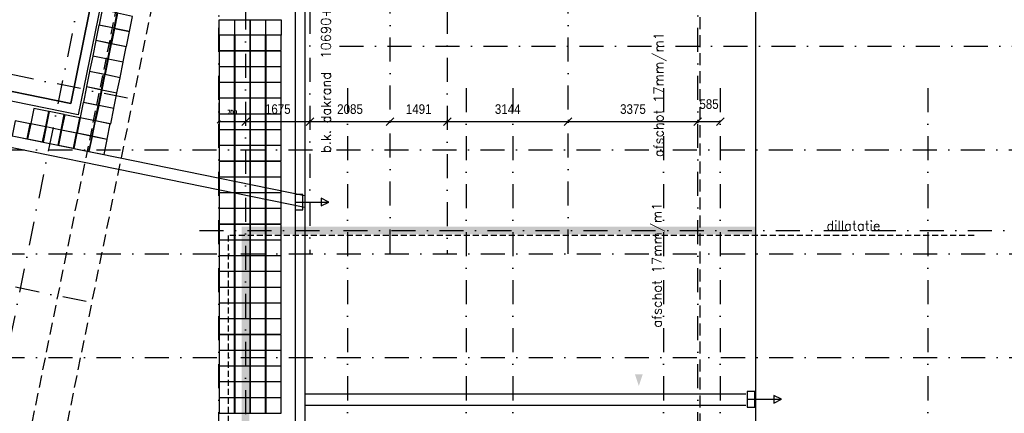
# Model space of a CAD drawing. Extents: x -161991 to 132574, y -998 to 324384.
# Tile 9 of 50: x -97498 to -71869, y 102446 to 112686. Entities that reach past the tile are written whole.
import ezdxf
from ezdxf.enums import TextEntityAlignment as Align

# ---------------------------------------------------------------- set-up
doc = ezdxf.new("R2010")
doc.units = 0
doc.header["$LTSCALE"] = 50
doc.header["$MEASUREMENT"] = 0
doc.header["$PDSIZE"] = -1
for name, pattern in [('DASHDOT', [25, 12.5, -6.25, 0, -6.25]), ('DD1', [2.66667, 1.66667, -0.5, 0, -0.5]), ('HIDDEN', [9.375, 6.25, -3.125])]:
    doc.linetypes.add(name, pattern=pattern)
doc.layers.get('0').update_dxf_attribs({"linetype": 'CONTINUOUS'})
doc.layers.get('DEFPOINTS').update_dxf_attribs({"linetype": 'CONTINUOUS'})
for name, color, linetype in [('_BRANDCOMPART', 6, 'DASHDOT'), ('A--01A1_ACEER', 1, 'CONTINUOUS'), ('A--L21--', 3, 'CONTINUOUS'), ('A--L27-A2-_DAKEN', 2, 'CONTINUOUS'), ('A--L27A1_DAKEN', 1, 'CONTINUOUS'), ('A--L27A2_DAKEN', 2, 'CONTINUOUS'), ('A--L27A4_DAKEN', 4, 'CONTINUOUS'), ('A--L27AC1_DAKEN', 1, 'HIDDEN'), ('A--M$1A-_F123-', 1, 'CONTINUOUS'), ('A--T01A-25_TEKST', 2, 'CONTINUOUS'), ('BETONTEGELS', 1, 'CONTINUOUS'), ('STRAMIEN', 1, 'DD1')]:
    doc.layers.add(name, color=color, linetype=linetype)
doc.styles.add('CITYBLEU', font='txt', dxfattribs={"width": 0.9})
doc.styles.add('HIEMSTRA', font='romans.shx')
doc.linetypes.add('ZIGZAG', pattern='A,0.0001,-0.2,[131,ltypeshp.shx,S=0.2,R=0,X=-0.2,Y=0],-0.4,[131,ltypeshp.shx,S=0.2,R=180,X=0.2,Y=0],-0.2', length=0.8001)
doc.dimstyles.get("Standard").update_dxf_attribs({"dimscale": 40, "dimtxt": 2.5, "dimasz": 2, "dimexe": 0.3, "dimexo": 0.3, "dimgap": 2, "dimtad": 1, "dimdec": 0, "dimzin": 0, "dimdsep": 46, "dimtxsty": 'HIEMSTRA', "dimblk1": 'OBLIQUE', "dimblk2": 'OBLIQUE', "dimsah": 1, "dimcen": 0.09, "dimdle": 0.3, "dimclrd": 2, "dimclre": 2, "dimclrt": 3, "dimadec": 0, "dimazin": 0, "dimtfac": 1, "dimtdec": 4, "dimtofl": 0, "dimtmove": 2, "dimatfit": 3, "dimldrblk": 'OBLIQUE', "dimfxl": 0, "dimtvp": 625, "dimtolj": 1, "dimtzin": 0, "dimarcsym": 0})

# ---------------------------------------------------------------- blocks, each defined once
blk = doc.blocks.new('_OBLIQUE')
at = {"color": 0, "linetype": 'ByBlock'}
blk.add_line((-0.5, -0.5), (0.5, 0.5), dxfattribs=at)
blk = doc.blocks.new('*D196')
at = {"color": 2, "linetype": 'ByBlock'}
for p, q in [((-39290, 27721), (-39290, 27223)), ((-38590, 27721), (-38590, 27223)), ((-39302, 27235), (-38590, 27235))]:
    blk.add_line(p, q, dxfattribs=at)
at = {"layer": 'DEFPOINTS', "color": 0, "linetype": 'ByBlock'}
for p in [(-39290, 27733), (-38590, 27733), (-38590, 27235)]:
    blk.add_point(p, dxfattribs=at)
at = {"color": 2, "linetype": 'ByBlock', "xscale": 80, "yscale": 80, "zscale": 80, "rotation": 180}
blk.add_blockref('_OBLIQUE', (-39290, 27235), dxfattribs=at)
at = {"color": 2, "linetype": 'ByBlock', "xscale": 80, "yscale": 80, "zscale": 80}
blk.add_blockref('_OBLIQUE', (-38590, 27235), dxfattribs=at)
at = {"color": 3, "linetype": 'ByBlock', "insert": (-38940, 27480), "char_height": 100, "attachment_point": 5, "style": 'HIEMSTRA'}
blk.add_mtext('\\A1;700', dxfattribs=at)
blk = doc.blocks.new('HULP0203')
at = {"layer": 'A--L21--', "color": 8, "linetype": 'HIDDEN'}
blk.add_line((32109, 50271), (34995, 64438), dxfattribs=at)
at = {"layer": 'A--L21--', "color": 8}
for p, q in [((32257, 50497), (32317, 50790)), ((37596, 39907), (32824, 39907))]:
    blk.add_line(p, q, dxfattribs=at)
at = {"layer": 'A--L21--', "color": 8, "linetype": 'HIDDEN'}
blk.add_lwpolyline([(31191, 50271), (34034, 64230)], dxfattribs=at)
blk.add_lwpolyline([(32317, 50790, -0.162537), (32824, 39907, -0.162537)], format="xyb", dxfattribs=at)
blk = doc.blocks.new('*D255')
at = {"color": 1, "linetype": 'ByBlock'}
for p, q in [((-36945, 27235), (-34800, 27235)), ((-36915, 27244), (-36915, 27265)), ((-34830, 27244), (-34830, 27265))]:
    blk.add_line(p, q, dxfattribs=at)
at = {"layer": 'DEFPOINTS', "color": 0, "linetype": 'ByBlock'}
for p in [(-36915, 27214), (-34830, 27235), (-34830, 27214)]:
    blk.add_point(p, dxfattribs=at)
at = {"color": 1, "linetype": 'ByBlock', "xscale": 200, "yscale": 200, "zscale": 200, "rotation": 180}
blk.add_blockref('_OBLIQUE', (-36915, 27235), dxfattribs=at)
at = {"color": 1, "linetype": 'ByBlock', "xscale": 200, "yscale": 200, "zscale": 200}
blk.add_blockref('_OBLIQUE', (-34830, 27235), dxfattribs=at)
at = {"color": 3, "linetype": 'ByBlock', "insert": (-35872, 27560), "char_height": 250, "attachment_point": 5, "style": 'CITYBLEU'}
blk.add_mtext('\\A1;2085', dxfattribs=at)
blk = doc.blocks.new('*D256')
at = {"color": 1, "linetype": 'ByBlock'}
for p, q in [((-34860, 25383), (-33309, 25383)), ((-34830, 25355), (-34830, 25413)), ((-33339, 25355), (-33339, 25413))]:
    blk.add_line(p, q, dxfattribs=at)
at = {"layer": 'DEFPOINTS', "color": 0, "linetype": 'ByBlock'}
for p in [(-33339, 25383), (-34830, 25325), (-33339, 25325)]:
    blk.add_point(p, dxfattribs=at)
at = {"color": 1, "linetype": 'ByBlock', "xscale": 200, "yscale": 200, "zscale": 200, "rotation": 180}
blk.add_blockref('_OBLIQUE', (-34830, 25383), dxfattribs=at)
at = {"color": 1, "linetype": 'ByBlock', "xscale": 200, "yscale": 200, "zscale": 200}
blk.add_blockref('_OBLIQUE', (-33339, 25383), dxfattribs=at)
at = {"color": 3, "linetype": 'ByBlock', "insert": (-34085, 25708), "char_height": 250, "attachment_point": 5, "style": 'CITYBLEU'}
blk.add_mtext('\\A1;1491', dxfattribs=at)
blk = doc.blocks.new('*D257')
at = {"color": 1, "linetype": 'ByBlock'}
for p, q in [((-33369, 25383), (-30165, 25383)), ((-33339, 25422), (-33339, 25353)), ((-30195, 25422), (-30195, 25353))]:
    blk.add_line(p, q, dxfattribs=at)
at = {"layer": 'DEFPOINTS', "color": 0, "linetype": 'ByBlock'}
for p in [(-33339, 25452), (-30195, 25452), (-30195, 25383)]:
    blk.add_point(p, dxfattribs=at)
at = {"color": 1, "linetype": 'ByBlock', "xscale": 200, "yscale": 200, "zscale": 200, "rotation": 180}
blk.add_blockref('_OBLIQUE', (-33339, 25383), dxfattribs=at)
at = {"color": 1, "linetype": 'ByBlock', "xscale": 200, "yscale": 200, "zscale": 200}
blk.add_blockref('_OBLIQUE', (-30195, 25383), dxfattribs=at)
at = {"color": 3, "linetype": 'ByBlock', "insert": (-31767, 25708), "char_height": 250, "attachment_point": 5, "style": 'CITYBLEU'}
blk.add_mtext('\\A1;3144', dxfattribs=at)
blk = doc.blocks.new('*D258')
at = {"color": 1, "linetype": 'ByBlock'}
for p, q in [((-30225, 25383), (-26790, 25383)), ((-30195, 25434), (-30195, 25353)), ((-26820, 25434), (-26820, 25353))]:
    blk.add_line(p, q, dxfattribs=at)
at = {"layer": 'DEFPOINTS', "color": 0, "linetype": 'ByBlock'}
for p in [(-30195, 25464), (-26820, 25464), (-26820, 25383)]:
    blk.add_point(p, dxfattribs=at)
at = {"color": 1, "linetype": 'ByBlock', "xscale": 200, "yscale": 200, "zscale": 200, "rotation": 180}
blk.add_blockref('_OBLIQUE', (-30195, 25383), dxfattribs=at)
at = {"color": 1, "linetype": 'ByBlock', "xscale": 200, "yscale": 200, "zscale": 200}
blk.add_blockref('_OBLIQUE', (-26820, 25383), dxfattribs=at)
at = {"color": 3, "linetype": 'ByBlock', "insert": (-28507, 25708), "char_height": 250, "attachment_point": 5, "style": 'CITYBLEU'}
blk.add_mtext('\\A1;3375', dxfattribs=at)
blk = doc.blocks.new('*D261')
at = {"color": 1, "linetype": 'ByBlock'}
for p, q in [((-26850, 25383), (-26235, 25383)), ((-26820, 25381), (-26820, 25413)), ((-26235, 25381), (-26235, 25413))]:
    blk.add_line(p, q, dxfattribs=at)
at = {"layer": 'DEFPOINTS', "color": 0, "linetype": 'ByBlock'}
for p in [(-26235, 25383), (-26820, 25351), (-26235, 25351)]:
    blk.add_point(p, dxfattribs=at)
at = {"color": 1, "linetype": 'ByBlock', "xscale": 200, "yscale": 200, "zscale": 200, "rotation": 180}
blk.add_blockref('_OBLIQUE', (-26820, 25383), dxfattribs=at)
at = {"color": 1, "linetype": 'ByBlock', "xscale": 200, "yscale": 200, "zscale": 200}
blk.add_blockref('_OBLIQUE', (-26235, 25383), dxfattribs=at)
at = {"color": 3, "linetype": 'ByBlock', "insert": (-26527, 25838), "char_height": 250, "attachment_point": 5, "style": 'CITYBLEU'}
blk.add_mtext('\\A1;585', dxfattribs=at)
blk = doc.blocks.new('*D262')
at = {"color": 1, "linetype": 'ByBlock'}
for p, q in [((-38620, 27235), (-36885, 27235)), ((-38590, 27306), (-38590, 27205)), ((-36915, 27306), (-36915, 27205))]:
    blk.add_line(p, q, dxfattribs=at)
at = {"layer": 'DEFPOINTS', "color": 0, "linetype": 'ByBlock'}
for p in [(-38590, 27336), (-36915, 27336), (-36915, 27235)]:
    blk.add_point(p, dxfattribs=at)
at = {"color": 1, "linetype": 'ByBlock', "xscale": 200, "yscale": 200, "zscale": 200, "rotation": 180}
blk.add_blockref('_OBLIQUE', (-38590, 27235), dxfattribs=at)
at = {"color": 1, "linetype": 'ByBlock', "xscale": 200, "yscale": 200, "zscale": 200}
blk.add_blockref('_OBLIQUE', (-36915, 27235), dxfattribs=at)
at = {"color": 3, "linetype": 'ByBlock', "insert": (-37752, 27560), "char_height": 250, "attachment_point": 5, "style": 'CITYBLEU'}
blk.add_mtext('\\A1;1675', dxfattribs=at)
blk = doc.blocks.new('STRAM_000')
at = {"layer": 'STRAMIEN', "color": 8, "linetype": 'DASHDOT'}
for p, q in [((-38589.938, 89008.057), (-38589.938, -10291.459)), ((-35934.938, 28110.192), (-35934.938, -10291.459)), ((-32849.938, 28110.192), (-32849.938, -10291.459)), ((-31634.938, 28110.192), (-31634.938, -10291.459)), ((-27709.938, 28110.192), (-27709.938, -10338.457)), ((-26234.938, 28110.192), (-26234.938, -10338.457)), ((-20834.938, 28110.192), (-20834.938, -10338.457)), ((-69969.041, 23800), (2000, 23800)), ((-69969.041, 21100), (2000, 21100))]:
    blk.add_line(p, q, dxfattribs=at)
at = {"layer": 'STRAMIEN', "color": 40, "linetype": 'DASHDOT'}
for p, q in [((-34868.498, 69954.935), (-55807.4, -32837.155)), ((-34829.937, 23800), (-34829.794, 67478.439)), ((-39289.938, 9050), (-39289.938, 67111.511)), ((-26819.938, 9050), (-26819.938, 67111.511)), ((-36914.938, 47650.002), (-36914.938, 23800)), ((-33339.27, 41394.026), (-33339.275, 23800)), ((-30194.938, 23800), (-30194.938, 36845.318)), ((-41660.445, 27844.858), (-60840.311, 31751.825)), ((-36149.092, 29200), (-10309.265, 29200)), ((-69976.184, 26500), (-10309.265, 26500)), ((-42738.298, 22553.522), (-61918.164, 26460.489)), ((-39791.98, 24407), (-10309.265, 24407))]:
    blk.add_line(p, q, dxfattribs=at)
at = {"layer": 'STRAMIEN', "color": 8, "linetype": 'HIDDEN', "ltscale": 0.5}
blk.add_lwpolyline([(-19628.191, 24272), (-39039.938, 24272), (-39039.938, 13250), (-49921.043, 13250), (-59976.857, 15298.384)], dxfattribs=at)
at = {"layer": '_BRANDCOMPART'}
blk.add_blockref('HULP0203', (-75616.985, -32246.858), dxfattribs=at)
at = {"layer": 'STRAMIEN', "linetype": 'DASHDOT', "style": 'HIEMSTRA'}
blk.add_text('dillatatie', height=250, dxfattribs=at).set_placement((-23470.898, 24401.808))
at = {"layer": 'A--M$1A-_F123-', "linetype": 'Continuous'}
dim = blk.add_linear_dim(base=(-38589.938, 27235.418), p1=(-39289.938, 27733.278), p2=(-38589.938, 27733.278), dimstyle='Standard', dxfattribs=at)
dim.commit()
dim.dimension.update_dxf_attribs({"geometry": '*D196', "text_midpoint": (-38939.938, 27479.501), "dimtype": 160})
for base, p1, p2, picture, middle in [((-36914.938, 27235.418), (-38589.938, 27336.425), (-36914.938, 27336.425), '*D262', (-37752.438, 27560.418)), ((-34829.929, 27235.418), (-36914.938, 27214.36), (-34829.929, 27214.352), '*D255', (-35872.433, 27560.418))]:
    dim = blk.add_linear_dim(base=base, p1=p1, p2=p2, dimstyle='Standard', dxfattribs=at)
    dim.commit()
    dim.dimension.update_dxf_attribs({"geometry": picture, "text_midpoint": middle})
for base, p1, p2, picture, middle in [((-33339.274, 27235.418), (-34829.92, 27177.729), (-33339.274, 27177.729), '*D256', (-34084.597, 27560.418)), ((-30194.938, 27235.418), (-33339.274, 27304.645), (-30194.938, 27304.645), '*D257', (-31767.106, 27560.418)), ((-26819.938, 27235.418), (-30194.938, 27316.182), (-26819.938, 27316.182), '*D258', (-28507.438, 27560.418)), ((-26234.938, 27235.418), (-26819.938, 27203.089), (-26234.938, 27203.089), '*D261', (-26527.438, 27690.418))]:
    dim = blk.add_linear_dim(base=base, p1=p1, p2=p2, dimstyle='Standard', dxfattribs=at)
    dim.commit()
    dim.dimension.update_dxf_attribs({"geometry": picture, "text_midpoint": middle, "insert": (0, 1852.386)})

msp = doc.modelspace()

# ---------------------------------------------------------------- linework, layer by layer
at = {"layer": 'A--01A1_ACEER', "linetype": 'ZIGZAG', "const_width": 200}
msp.add_lwpolyline([(-96770.6, 82311.9), (-96770.6, 90299.1), (-91617.7, 90299.1), (-91617.7, 107206), (-78345.7, 107206)], dxfattribs=at)
at = {"layer": 'A--L21--'}
msp.add_lwpolyline([(-90078.7, 114440.6), (-90078.7, 90299.1), (-96770.6, 90299.1), (-96770.6, 82274.8), (-98260.5, 74961.1, -0.0117907), (-98401.2, 74354.8, -0.0117907)], format="xyb", dxfattribs=at)
at = {"layer": 'A--L27-A2-_DAKEN'}
for p, q in [((-90328.7, 107941.1), (-89448.6, 107941.1)), ((-78561.9, 102809.7), (-77681.8, 102809.7))]:
    msp.add_line(p, q, dxfattribs=at)
for points in [[(-90128.7, 107741.1), (-90128.7, 108141.1), (-90328.7, 108141.1), (-90328.7, 107741.1)], [(-89448.6, 107941.1), (-89448.6, 107941.1), (-89648.6, 108041.1), (-89648.6, 107841.1)], [(-78361.9, 102609.7), (-78361.9, 103009.7), (-78561.9, 103009.7), (-78561.9, 102609.7)], [(-77671.5, 102809.7), (-77671.5, 102809.7), (-77871.5, 102909.7), (-77871.5, 102709.7)]]:
    msp.add_lwpolyline(points, close=True, dxfattribs=at)
at = {"layer": 'A--L27A1_DAKEN'}
for p, q in [((-104311.2, 111014.6), (-90078.7, 108115.4)), ((-104370.8, 110720.6), (-90078.7, 107809.2)), ((-90078.7, 102956), (-78595.7, 102956)), ((-90078.7, 102656), (-78595.7, 102656))]:
    msp.add_line(p, q, dxfattribs=at)
for points in [[(-93338.5, 124415), (-90328.7, 124415), (-87457.6, 124415), (-87457.5, 144623.2), (-97043.6, 146575.9), (-104062.8, 112117.8), (-96170.9, 110510.2), (-95532.8, 113642.7), (-93338.5, 124415)], [(-90328.7, 114372.5), (-90328.7, 90549.1), (-97020.6, 90549.1), (-97020.6, 82274.8)]]:
    msp.add_lwpolyline(points, dxfattribs=at)
for points in [[(-81381.5, 108306, 0, 0, 0), (-81381.5, 113256, 0, 200, 0), (-81381.5, 112956, 0, 0, 0)], [(-81381.5, 108106, 0, 0, 0), (-81381.5, 103156, 0, 200, 0), (-81381.5, 103456, 0, 0, 0)]]:
    msp.add_lwpolyline(points, format="xyseb", dxfattribs=at)
at = {"layer": 'A--L27A2_DAKEN'}
msp.add_line((-78345.7, 138713.9), (-78345.7, 96534.8), dxfattribs=at)
at = {"layer": 'A--L27A4_DAKEN', "color": 5}
msp.add_lwpolyline([(-95320.3, 113433.3), (-95975.8, 110215.3), (-104357.7, 111922.7), (-97238.7, 146870.8), (-87207.5, 144827.4), (-87207.6, 124165), (-90078.7, 124165)], dxfattribs=at)
at = {"layer": 'A--L27A4_DAKEN'}
msp.add_lwpolyline([(-95532.8, 113642.7), (-96170.9, 110510.2), (-104062.8, 112117.8), (-97043.6, 146575.9), (-87457.5, 144623.2), (-87457.6, 124415), (-90328.7, 124415)], dxfattribs=at)
at = {"layer": 'A--L27AC1_DAKEN'}
msp.add_line((-79795.7, 131969.6), (-79795.7, 96534.8), dxfattribs=at)
at = {"layer": 'BETONTEGELS'}
for points in [[(-94960.3, 112865.4), (-95352.3, 112945.2), (-95432.1, 112553.3), (-95040.1, 112473.4)], [(-94560.6, 112773.7), (-94952.5, 112853.6), (-95032.3, 112461.6), (-94640.4, 112381.8)], [(-95042.1, 112463.6), (-95434.1, 112543.5), (-95513.9, 112151.5), (-95122, 112071.7)], [(-91909.1, 112281.4), (-92309.1, 112281.4), (-92309.1, 112681.4), (-91909.1, 112681.4)], [(-91499.1, 112281.4), (-91899.1, 112281.4), (-91899.1, 112681.4), (-91499.1, 112681.4)], [(-91099.1, 112281.4), (-91499.1, 112281.4), (-91499.1, 112681.4), (-91099.1, 112681.4)], [(-90689.1, 112281.4), (-91089.1, 112281.4), (-91089.1, 112681.4), (-90689.1, 112681.4)], [(-94640.4, 112381.8), (-95032.3, 112461.6), (-95112.2, 112069.7), (-94720.2, 111989.8)], [(-91909.1, 112281.4), (-92309.1, 112281.4), (-92309.1, 111881.4), (-91909.1, 111881.4)], [(-91499.1, 112281.4), (-91899.1, 112281.4), (-91899.1, 111881.4), (-91499.1, 111881.4)], [(-91099.1, 112281.4), (-91499.1, 112281.4), (-91499.1, 111881.4), (-91099.1, 111881.4)], [(-90689.1, 112281.4), (-91089.1, 112281.4), (-91089.1, 111881.4), (-90689.1, 111881.4)], [(-95124, 112061.9), (-95515.9, 112141.7), (-95595.8, 111749.8), (-95203.8, 111669.9)], [(-94722.2, 111980), (-95114.2, 112059.9), (-95194, 111667.9), (-94802.1, 111588.1)], [(-91909.1, 111871.4), (-92309.1, 111871.4), (-92309.1, 111471.4), (-91909.1, 111471.4)], [(-91499.1, 111871.4), (-91899.1, 111871.4), (-91899.1, 111471.4), (-91499.1, 111471.4)], [(-91099.1, 111871.4), (-91499.1, 111871.4), (-91499.1, 111471.4), (-91099.1, 111471.4)], [(-90689.1, 111871.4), (-91089.1, 111871.4), (-91089.1, 111471.4), (-90689.1, 111471.4)], [(-95205.8, 111660.1), (-95597.8, 111740), (-95677.6, 111348), (-95285.7, 111268.2)], [(-94804.1, 111578.3), (-95196, 111658.1), (-95275.9, 111266.2), (-94883.9, 111186.3)], [(-95287.7, 111258.4), (-95679.6, 111338.2), (-95759.4, 110946.3), (-95367.5, 110866.4)], [(-94885.9, 111176.5), (-95277.9, 111256.4), (-95357.7, 110864.4), (-94965.7, 110784.6)], [(-91909.1, 111461.4), (-92309.1, 111461.4), (-92309.1, 111061.4), (-91909.1, 111061.4)], [(-91499.1, 111461.4), (-91899.1, 111461.4), (-91899.1, 111061.4), (-91499.1, 111061.4)], [(-91099.1, 111461.4), (-91499.1, 111461.4), (-91499.1, 111061.4), (-91099.1, 111061.4)], [(-90689.1, 111461.4), (-91089.1, 111461.4), (-91089.1, 111061.4), (-90689.1, 111061.4)], [(-91909.1, 111051.4), (-92309.1, 111051.4), (-92309.1, 110651.4), (-91909.1, 110651.4)], [(-91499.1, 111051.4), (-91899.1, 111051.4), (-91899.1, 110651.4), (-91499.1, 110651.4)], [(-91099.1, 111051.4), (-91499.1, 111051.4), (-91499.1, 110651.4), (-91099.1, 110651.4)], [(-90689.1, 111051.4), (-91089.1, 111051.4), (-91089.1, 110651.4), (-90689.1, 110651.4)], [(-95369.5, 110856.6), (-95761.4, 110936.5), (-95841.3, 110544.5), (-95449.3, 110464.7)], [(-94967.7, 110774.8), (-95359.7, 110854.6), (-95439.5, 110462.7), (-95047.6, 110382.8)], [(-95451.3, 110454.9), (-95843.3, 110534.7), (-95923.1, 110142.8), (-95531.2, 110062.9)], [(-91909.1, 110641.4), (-92309.1, 110641.4), (-92309.1, 110241.4), (-91909.1, 110241.4)], [(-91499.1, 110641.4), (-91899.1, 110641.4), (-91899.1, 110241.4), (-91499.1, 110241.4)], [(-91099.1, 110641.4), (-91499.1, 110641.4), (-91499.1, 110241.4), (-91099.1, 110241.4)], [(-90689.1, 110641.4), (-91089.1, 110641.4), (-91089.1, 110241.4), (-90689.1, 110241.4)], [(-96738.4, 110298.6), (-97130.4, 110378.5), (-97210.2, 109986.5), (-96818.3, 109906.7)], [(-96336.7, 110216.8), (-96728.6, 110296.6), (-96808.5, 109904.7), (-96416.5, 109824.8)], [(-95934.9, 110135), (-96326.9, 110214.8), (-96406.7, 109822.8), (-96014.8, 109743)], [(-95049.6, 110373), (-95441.5, 110452.9), (-95521.4, 110060.9), (-95129.4, 109981.1)], [(-91909.1, 110231.4), (-92309.1, 110231.4), (-92309.1, 109831.4), (-91909.1, 109831.4)], [(-91499.1, 110231.4), (-91899.1, 110231.4), (-91899.1, 109831.4), (-91499.1, 109831.4)], [(-91099.1, 110231.4), (-91499.1, 110231.4), (-91499.1, 109831.4), (-91099.1, 109831.4)], [(-90689.1, 110231.4), (-91089.1, 110231.4), (-91089.1, 109831.4), (-90689.1, 109831.4)], [(-97222, 109978.7), (-97613.9, 110058.6), (-97693.8, 109666.6), (-97301.8, 109586.8)], [(-96820.2, 109896.9), (-97212.2, 109976.7), (-97292, 109584.8), (-96900.1, 109504.9)], [(-95533.2, 110053.1), (-95925.1, 110133), (-96005, 109741), (-95613, 109661.2)], [(-95141.2, 109973.3), (-95533.2, 110053.1), (-95613, 109661.2), (-95221.1, 109581.3)], [(-96418.5, 109815), (-96810.5, 109894.9), (-96890.3, 109502.9), (-96498.3, 109423.1)], [(-96016.8, 109733.2), (-96408.7, 109813), (-96488.5, 109421.1), (-96096.6, 109341.3)], [(-95615, 109651.4), (-96007, 109731.2), (-96086.8, 109339.3), (-95694.8, 109259.4)], [(-91909.1, 109821.4), (-92309.1, 109821.4), (-92309.1, 109421.4), (-91909.1, 109421.4)], [(-91499.1, 109821.4), (-91899.1, 109821.4), (-91899.1, 109421.4), (-91499.1, 109421.4)], [(-91099.1, 109821.4), (-91499.1, 109821.4), (-91499.1, 109421.4), (-91099.1, 109421.4)], [(-90689.1, 109821.4), (-91089.1, 109821.4), (-91089.1, 109421.4), (-90689.1, 109421.4)], [(-95223.1, 109571.5), (-95615, 109651.4), (-95694.8, 109259.4), (-95302.9, 109179.6)], [(-91909.1, 109411.4), (-92309.1, 109411.4), (-92309.1, 109011.4), (-91909.1, 109011.4)], [(-91499.1, 109411.4), (-91899.1, 109411.4), (-91899.1, 109011.4), (-91499.1, 109011.4)], [(-91099.1, 109411.4), (-91499.1, 109411.4), (-91499.1, 109011.4), (-91099.1, 109011.4)], [(-90689.1, 109411.4), (-91089.1, 109411.4), (-91089.1, 109011.4), (-90689.1, 109011.4)], [(-91909.1, 109001.4), (-92309.1, 109001.4), (-92309.1, 108601.4), (-91909.1, 108601.4)], [(-91499.1, 109001.4), (-91899.1, 109001.4), (-91899.1, 108601.4), (-91499.1, 108601.4)], [(-91099.1, 109001.4), (-91499.1, 109001.4), (-91499.1, 108601.4), (-91099.1, 108601.4)], [(-90689.1, 109001.4), (-91089.1, 109001.4), (-91089.1, 108601.4), (-90689.1, 108601.4)], [(-91909.1, 108591.4), (-92309.1, 108591.4), (-92309.1, 108191.4), (-91909.1, 108191.4)], [(-91499.1, 108591.4), (-91899.1, 108591.4), (-91899.1, 108191.4), (-91499.1, 108191.4)], [(-91099.1, 108591.4), (-91499.1, 108591.4), (-91499.1, 108191.4), (-91099.1, 108191.4)], [(-90689.1, 108591.4), (-91089.1, 108591.4), (-91089.1, 108191.4), (-90689.1, 108191.4)], [(-91909.1, 108181.4), (-92309.1, 108181.4), (-92309.1, 107781.4), (-91909.1, 107781.4)], [(-91499.1, 108181.4), (-91899.1, 108181.4), (-91899.1, 107781.4), (-91499.1, 107781.4)], [(-91099.1, 108181.4), (-91499.1, 108181.4), (-91499.1, 107781.4), (-91099.1, 107781.4)], [(-90689.1, 108181.4), (-91089.1, 108181.4), (-91089.1, 107781.4), (-90689.1, 107781.4)], [(-91909.1, 107771.4), (-92309.1, 107771.4), (-92309.1, 107371.4), (-91909.1, 107371.4)], [(-91499.1, 107771.4), (-91899.1, 107771.4), (-91899.1, 107371.4), (-91499.1, 107371.4)], [(-91099.1, 107771.4), (-91499.1, 107771.4), (-91499.1, 107371.4), (-91099.1, 107371.4)], [(-90689.1, 107771.4), (-91089.1, 107771.4), (-91089.1, 107371.4), (-90689.1, 107371.4)], [(-91909.1, 107361.4), (-92309.1, 107361.4), (-92309.1, 106961.4), (-91909.1, 106961.4)], [(-91499.1, 107361.4), (-91899.1, 107361.4), (-91899.1, 106961.4), (-91499.1, 106961.4)], [(-91099.1, 107361.4), (-91499.1, 107361.4), (-91499.1, 106961.4), (-91099.1, 106961.4)], [(-90689.1, 107361.4), (-91089.1, 107361.4), (-91089.1, 106961.4), (-90689.1, 106961.4)], [(-91909.1, 106951.4), (-92309.1, 106951.4), (-92309.1, 106551.4), (-91909.1, 106551.4)], [(-91499.1, 106951.4), (-91899.1, 106951.4), (-91899.1, 106551.4), (-91499.1, 106551.4)], [(-91099.1, 106951.4), (-91499.1, 106951.4), (-91499.1, 106551.4), (-91099.1, 106551.4)], [(-90689.1, 106951.4), (-91089.1, 106951.4), (-91089.1, 106551.4), (-90689.1, 106551.4)], [(-91909.1, 106541.4), (-92309.1, 106541.4), (-92309.1, 106141.4), (-91909.1, 106141.4)], [(-91499.1, 106541.4), (-91899.1, 106541.4), (-91899.1, 106141.4), (-91499.1, 106141.4)], [(-91099.1, 106541.4), (-91499.1, 106541.4), (-91499.1, 106141.4), (-91099.1, 106141.4)], [(-90689.1, 106541.4), (-91089.1, 106541.4), (-91089.1, 106141.4), (-90689.1, 106141.4)], [(-91909.1, 106131.4), (-92309.1, 106131.4), (-92309.1, 105731.4), (-91909.1, 105731.4)], [(-91499.1, 106131.4), (-91899.1, 106131.4), (-91899.1, 105731.4), (-91499.1, 105731.4)], [(-91099.1, 106131.4), (-91499.1, 106131.4), (-91499.1, 105731.4), (-91099.1, 105731.4)], [(-90689.1, 106131.4), (-91089.1, 106131.4), (-91089.1, 105731.4), (-90689.1, 105731.4)], [(-91909.1, 105721.4), (-92309.1, 105721.4), (-92309.1, 105321.4), (-91909.1, 105321.4)], [(-91499.1, 105721.4), (-91899.1, 105721.4), (-91899.1, 105321.4), (-91499.1, 105321.4)], [(-91099.1, 105721.4), (-91499.1, 105721.4), (-91499.1, 105321.4), (-91099.1, 105321.4)], [(-90689.1, 105721.4), (-91089.1, 105721.4), (-91089.1, 105321.4), (-90689.1, 105321.4)], [(-91909.1, 105311.4), (-92309.1, 105311.4), (-92309.1, 104911.4), (-91909.1, 104911.4)], [(-91499.1, 105311.4), (-91899.1, 105311.4), (-91899.1, 104911.4), (-91499.1, 104911.4)], [(-91099.1, 105311.4), (-91499.1, 105311.4), (-91499.1, 104911.4), (-91099.1, 104911.4)], [(-90689.1, 105311.4), (-91089.1, 105311.4), (-91089.1, 104911.4), (-90689.1, 104911.4)], [(-91909.1, 104901.4), (-92309.1, 104901.4), (-92309.1, 104501.4), (-91909.1, 104501.4)], [(-91499.1, 104901.4), (-91899.1, 104901.4), (-91899.1, 104501.4), (-91499.1, 104501.4)], [(-91099.1, 104901.4), (-91499.1, 104901.4), (-91499.1, 104501.4), (-91099.1, 104501.4)], [(-90689.1, 104901.4), (-91089.1, 104901.4), (-91089.1, 104501.4), (-90689.1, 104501.4)], [(-91909.1, 104491.4), (-92309.1, 104491.4), (-92309.1, 104091.4), (-91909.1, 104091.4)], [(-91499.1, 104491.4), (-91899.1, 104491.4), (-91899.1, 104091.4), (-91499.1, 104091.4)], [(-91099.1, 104491.4), (-91499.1, 104491.4), (-91499.1, 104091.4), (-91099.1, 104091.4)], [(-90689.1, 104491.4), (-91089.1, 104491.4), (-91089.1, 104091.4), (-90689.1, 104091.4)], [(-91909.1, 104081.4), (-92309.1, 104081.4), (-92309.1, 103681.4), (-91909.1, 103681.4)], [(-91499.1, 104081.4), (-91899.1, 104081.4), (-91899.1, 103681.4), (-91499.1, 103681.4)], [(-91099.1, 104081.4), (-91499.1, 104081.4), (-91499.1, 103681.4), (-91099.1, 103681.4)], [(-90689.1, 104081.4), (-91089.1, 104081.4), (-91089.1, 103681.4), (-90689.1, 103681.4)], [(-91909.1, 103671.4), (-92309.1, 103671.4), (-92309.1, 103271.4), (-91909.1, 103271.4)], [(-91499.1, 103671.4), (-91899.1, 103671.4), (-91899.1, 103271.4), (-91499.1, 103271.4)], [(-91099.1, 103671.4), (-91499.1, 103671.4), (-91499.1, 103271.4), (-91099.1, 103271.4)], [(-90689.1, 103671.4), (-91089.1, 103671.4), (-91089.1, 103271.4), (-90689.1, 103271.4)], [(-91909.1, 103261.4), (-92309.1, 103261.4), (-92309.1, 102861.4), (-91909.1, 102861.4)], [(-91499.1, 103261.4), (-91899.1, 103261.4), (-91899.1, 102861.4), (-91499.1, 102861.4)], [(-91099.1, 103261.4), (-91499.1, 103261.4), (-91499.1, 102861.4), (-91099.1, 102861.4)], [(-90689.1, 103261.4), (-91089.1, 103261.4), (-91089.1, 102861.4), (-90689.1, 102861.4)], [(-91909.1, 102851.4), (-92309.1, 102851.4), (-92309.1, 102451.4), (-91909.1, 102451.4)], [(-91499.1, 102851.4), (-91899.1, 102851.4), (-91899.1, 102451.4), (-91499.1, 102451.4)], [(-91099.1, 102851.4), (-91499.1, 102851.4), (-91499.1, 102451.4), (-91099.1, 102451.4)], [(-90689.1, 102851.4), (-91089.1, 102851.4), (-91089.1, 102451.4), (-90689.1, 102451.4)]]:
    msp.add_lwpolyline(points, close=True, dxfattribs=at)

# ---------------------------------------------------------------- block references
msp.add_blockref('STRAM_000', (-53027.8, 82799))

# ---------------------------------------------------------------- texts
at = {"layer": 'A--T01A-25_TEKST', "style": 'HIEMSTRA'}
for s, p in [('b.k. dakrand  10690+ P', (-89403, 113416.4)), ('afschot 17mm/m1', (-80788.6, 107931.1))]:
    msp.add_text(s, height=250, rotation=90, dxfattribs=at).set_placement(p, align=Align.RIGHT)
msp.add_text('afschot 17mm/m1', height=250, rotation=90, dxfattribs=at).set_placement((-80743.9, 109108.8))

doc.saveas('drawing.dxf')
